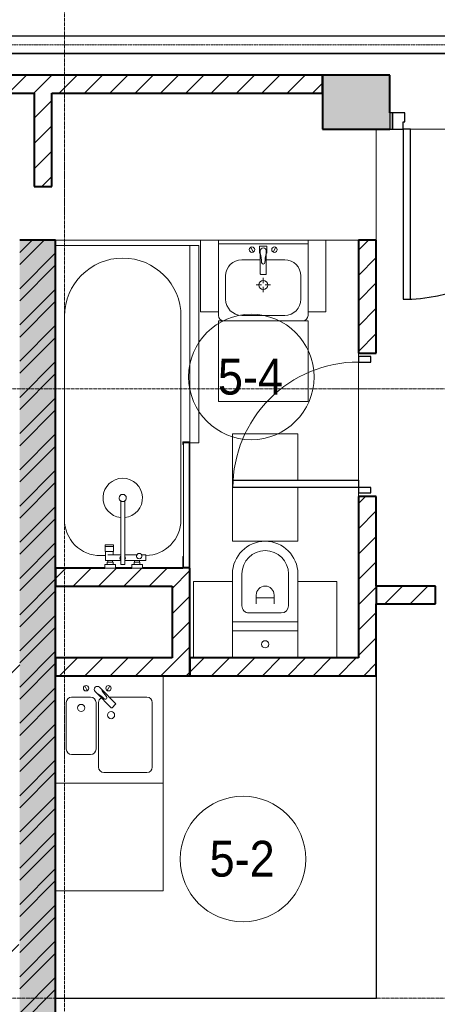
# Model space of a CAD drawing. Header units: millimetres. Extents: x 5617 to 143375, y 7718 to 186221.
# Tile 27 of 106: x 42156 to 44487, y 18766 to 24260. Entities that reach past the tile are written whole.
import ezdxf

# ---------------------------------------------------------------- set-up
doc = ezdxf.new("R2010")
doc.units = ezdxf.units.MM
for name, pattern in [('ADSK_Линия сетки', [25, 20, -2.5, 0, -2.5]), ('Линия сетки', [25, 20, -2.5, 0, -2.5]), ('Осевая', [14, 10, -2, 0, -2])]:
    doc.linetypes.add(name, pattern=pattern)
for name, color, linetype, lineweight in [('Двери', 7, 'Continuous', 18), ('Кабельные лотки', 7, 'Continuous', 18), ('Каркас_Импост', 7, 'Continuous', 30), ('Марки помещений', 7, 'Continuous', 20), ('Мебель', 7, 'Continuous', 18), ('Монтажный зазор', 7, 'Continuous', 30), ('Осевая линия', 7, 'Осевая', 18), ('Оси', 7, 'Continuous', 9), ('Панель', 7, 'Continuous', 30), ('Перекрытия', 7, 'Continuous', 18), ('Сантехнические приборы', 7, 'Continuous', 18), ('Стены', 7, 'Continuous', 18), ('Стены разрез', 7, 'Continuous', 40), ('Стены штриховка', 7, 'Continuous', 40)]:
    doc.layers.add(name, color=color, linetype=linetype, lineweight=lineweight)
doc.styles.add('Arial_3', font='arial.ttf', dxfattribs={"width": 0.9, "height": 200})
pattern_1 = [(45, (0, 0), (-70.71068, 70.71068), [])]

# ---------------------------------------------------------------- blocks, each defined once
blk = doc.blocks.new('MR_Ванна - Санузел с ванной_1800x750-V58-МКСС_К4_L08_28_500_')
at = {"layer": 'Сантехнические приборы', "color": 253, "true_color": 0xaaaaaa}
for p, q in [((-900, 0), (-900, 750)), ((210, 750.1), (195, 750.1)), ((195, 750.1), (195, 710)), ((200, 715), (200, 745.1)), ((200, 745.1), (210, 745.1)), ((200, 745.1), (200, 715)), ((895, 745.1), (200, 745.1)), ((210, 715), (200, 715)), ((200, 715), (895, 715)), ((210, 745.1), (210, 750.1)), ((210, 750), (885, 750)), ((210, 710), (210, 715)), ((895, 715), (835, 715)), ((835, 715), (835, 710)), ((900, 750), (885, 750)), ((885, 750), (885, 745.1)), ((885, 745.1), (895, 745.1)), ((895, 745.1), (895, 715)), ((895, 715), (895, 745.1)), ((900, 710), (900, 750)), ((630, 700), (-505, 700)), ((195, 710), (210, 710)), ((835, 710), (900, 710)), ((826.3, 504.1), (858, 504.1)), ((826.3, 480.7), (826.3, 504.1)), ((858, 504.1), (858, 386.3)), ((826.3, 386.3), (826.3, 453.7)), ((858, 468.3), (866, 468.3)), ((858, 441.4), (858, 468.3)), ((866, 441.4), (858, 441.4)), ((866, 471), (880, 471)), ((866, 439), (866, 471)), ((866, 468.3), (866, 441.4)), ((880, 484.8), (900, 484.8)), ((880, 425), (880, 484.8)), ((880, 471), (880, 439)), ((900, 484.8), (900, 425)), ((524.9, 386.3), (880, 386.3)), ((880, 439), (866, 439)), ((900, 425), (880, 425)), ((880, 386.3), (880, 363.7)), ((880, 363.7), (524.9, 363.7)), ((826.3, 291.7), (826.3, 363.7)), ((858, 363.7), (858, 291.7)), ((880, 275.2), (880, 335)), ((880, 335), (900, 335)), ((900, 335), (900, 275.2)), ((770.9, 276.9), (770.9, 323.9)), ((770.9, 323.9), (780, 323.9)), ((780, 276.9), (770.9, 276.9)), ((780, 276.9), (780, 323.9)), ((780, 323.9), (807.5, 323.9)), ((780, 323.9), (780, 276.9)), ((807.5, 276.9), (780, 276.9)), ((807.5, 323.9), (807.5, 276.9)), ((807.5, 278.8), (807.5, 321.6)), ((807.5, 321.6), (826.3, 321.6)), ((858, 278.8), (807.5, 278.8)), ((830, 250), (830, 278.8)), ((858, 291.7), (858, 318.6)), ((858, 318.6), (866, 318.6)), ((858, 291.7), (858, 278.8)), ((866, 291.7), (858, 291.7)), ((866, 289), (866, 321)), ((866, 321), (880, 321)), ((866, 318.6), (866, 291.7)), ((880, 289), (866, 289)), ((880, 321), (880, 289)), ((900, 275.2), (880, 275.2)), ((-505, 50), (630, 50))]:
    blk.add_line(p, q, dxfattribs=at)
for centre, radius, start, end in [((-505, 375), 325, 90, 270), ((630, 500), 200, 1.1857, 90), ((508.5, 375), 110, 5.916, 354.084), ((832.8, 467.2), 15, 90, 270), ((832.8, 467.2), 15, 244.0483, 115.9517), ((832.8, 467.2), 15, 270, 90), ((508.5, 375), 20, 90, 270), ((508.5, 375), 20, 270, 90), ((508.5, 375), 20, 325.4667, 34.5333), ((843.9, 375), 15.5, 47.0093, 132.9907), ((843.9, 375), 15.5, 227.0093, 312.9907), ((630, 250), 200, 270, 360)]:
    blk.add_arc(centre, radius, start, end, dxfattribs=at)
blk = doc.blocks.new('MR_Зона обслуживания - MR_Зона обслуживания-V51-МКСС_К4_L08_28_500_')
at = {"layer": 'Мебель', "lineweight": 9}
for p, q in [((550, 50), (-550, 50)), ((-550, 50), (-550, 0)), ((-550, 0), (545.1, 0)), ((550, 0.1), (550, 50))]:
    blk.add_line(p, q, dxfattribs=at)
blk = doc.blocks.new('MR_Унитаз напольный - Санузел с ванной-2515844-МКСС_К4_L08_28_500_')
at = {"layer": 'Сантехнические приборы', "color": 253, "true_color": 0xaaaaaa}
for p, q in [((-182.5, 200), (-182.5, 50)), ((182.5, 50), (182.5, 200)), ((-182.5, 50), (182.5, 50)), ((182.5, 50), (-182.5, 50)), ((-182.5, 50), (-182.5, 0)), ((-182.5, 0), (182.5, 0)), ((182.5, 0), (182.5, 50)), ((182.5, 0), (-182.5, 0)), ((-182.5, 0), (-182.5, -267.5)), ((-90, -50), (90, -50)), ((182.5, -267.5), (182.5, 0)), ((-130, -267.5), (-130, -90)), ((-50, -150), (-50, -100)), ((50, -100), (50, -150)), ((130, -90), (130, -267.5)), ((-50, -135), (50, -135))]:
    blk.add_line(p, q, dxfattribs=at)
for centre, radius, start, end in [((0, 125), 20, 0, 180), ((0, 125), 20, 180, 0), ((-90, -90), 40, 90, 180), ((90, -90), 40, 360, 90), ((0, -150), 50, 180, 0), ((0, -267.5), 182.5, 180, 360), ((0, -267.5), 130, 180, 0)]:
    blk.add_arc(centre, radius, start, end, dxfattribs=at)
blk = doc.blocks.new('MR_Зона обслуживания - MR_Зона обслуживания-V59-МКСС_К4_L08_28_500_')
at = {"layer": 'Мебель', "lineweight": 9}
for p, q in [((182.5, 0), (-182.5, 0)), ((-182.5, 0), (-182.5, -300)), ((182.5, -600), (182.5, 0)), ((-182.5, -340), (-182.5, -600)), ((-182.5, -600), (182.5, -600))]:
    blk.add_line(p, q, dxfattribs=at)
blk = doc.blocks.new('MR_Зона обслуживания - MR_Зона обслуживания-2638729-МКСС_К4_L08_28_500_')
at = {"layer": 'Мебель', "lineweight": 9}
for p, q in [((108.75, -425), (108.75, 0)), ((-108.75, -425), (108.75, -425))]:
    blk.add_line(p, q, dxfattribs=at)
blk = doc.blocks.new('MR_Зона обслуживания - MR_Зона обслуживания-V60-МКСС_К4_L08_28_500_')
at = {"layer": 'Мебель', "lineweight": 9}
for p, q in [((-108.75, 0), (-108.75, -425)), ((-108.75, -425), (108.75, -425))]:
    blk.add_line(p, q, dxfattribs=at)
blk = doc.blocks.new('MR_Тумба-Умывальник с зеркалом - Тумба-умывальник_500-V12-МКСС_К4_L08_28_500_')
at = {"layer": 'Сантехнические приборы', "color": 253, "true_color": 0xaaaaaa}
for p, q in [((250, 0), (-250, 0)), ((-250, -20), (250, -20)), ((-69.7, -39.8), (-55.6, -66.3)), ((20, -33.1), (-20, -33.1)), ((-20, -33.1), (-20, -73.1)), ((20, -73.1), (20, -33.1)), ((69.7, -39.8), (55.6, -66.3)), ((-20, -73.1), (-17, -73.1)), ((-17, -60), (-17, -73.1)), ((-17, -73.1), (-17, -187.9)), ((17, -73.1), (17, -60)), ((17, -187.9), (17, -73.1)), ((17, -73.1), (20, -73.1)), ((-17, -110), (-120, -110)), ((120, -110), (17, -110)), ((-210, -200), (-210, -330)), ((-14, -190.9), (14, -190.9)), ((0, -210), (0, -240)), ((210, -330), (210, -200)), ((-10, -250), (-40, -250)), ((0, -290), (0, -260)), ((40, -250), (10, -250)), ((-250, -400), (-250, -420)), ((-120, -420), (120, -420)), ((250, -420), (250, -400))]:
    blk.add_line(p, q, dxfattribs=at)
for centre, radius, start, end in [((-62.7, -53.1), 15, 360, 180), ((-62.7, -53.1), 15, 180, 360), ((0, -60), 17, 360, 180), ((62.7, -53.1), 15, 360, 180), ((62.7, -53.1), 15, 180, 360), ((-217.6, -129.9), 208.5, 1.5946, 15.8177), ((217.6, -129.9), 208.5, 164.1823, 178.4054), ((-120, -200), 90, 90, 180), ((0, -124.1), 9.19, 180, 360), ((120, -200), 90, 360, 90), ((-14, -187.9), 3, 180, 270), ((-14, -187.9), 3, 195, 255), ((14, -187.9), 3, 270, 0), ((14, -187.9), 3, 285, 345), ((0, -250), 25, 0, 180), ((0, -250), 25, 180, 0), ((-120, -330), 90, 180, 270), ((120, -330), 90, 270, 360), ((-220, -420), 30, 180, 270), ((220, -420), 30, 270, 360)]:
    blk.add_arc(centre, radius, start, end, dxfattribs=at)
blk = doc.blocks.new('MR_Зона обслуживания - MR_Зона обслуживания-2638755-МКСС_К4_L08_28_500_')
at = {"layer": 'Мебель', "lineweight": 9}
for p, q in [((250, 0), (-250, 0)), ((-250, 0), (-250, -450)), ((250, -450), (250, 0)), ((-250, -450), (250, -450))]:
    blk.add_line(p, q, dxfattribs=at)
blk = doc.blocks.new('MR_Зона обслуживания - MR_Зона обслуживания-V13-МКСС_К4_L08_28_500_')
at = {"layer": 'Мебель', "lineweight": 9}
for p, q in [((50, 0), (-50, 0)), ((-50, 0), (-50, -400)), ((50, -400), (50, 0)), ((-50, -400), (50, -400))]:
    blk.add_line(p, q, dxfattribs=at)
blk = doc.blocks.new('MR_Мойка - Кухонная мойка-V18-МКСС_К4_L08_28_500_')
at = {"layer": 'Сантехнические приборы', "color": 253, "true_color": 0xaaaaaa}
for p, q in [((300, -550), (300, 50)), ((-136.7, -6.7), (-122.6, -33.3)), ((-79, -39), (-69.8, -48.2)), ((-69.8, -48.2), (11.4, -129.4)), ((-45.7, -24.2), (-55, -14.9)), ((35.5, -105.4), (-45.7, -24.2)), ((2.7, -6.7), (-11.4, -33.3)), ((-240, -100), (-240, -360)), ((-104, -70), (-210, -70)), ((-74, -360), (-74, -100)), ((-60, -100), (-60, -460)), ((210, -70), (0.1, -70)), ((15.7, -129.4), (35.5, -109.6)), ((240, -460), (240, -100)), ((-210, -390), (-104, -390)), ((-30, -490), (210, -490)), ((-300, -550), (300, -550))]:
    blk.add_line(p, q, dxfattribs=at)
for centre, radius, start, end in [((-129.7, -20), 15, 360, 180), ((-129.7, -20), 15, 180, 360), ((-67, -26.9), 17, 45, 225), ((-171.5, -230.2), 208.5, 46.5946, 60.8177), ((136.3, 77.5), 208.5, 209.1823, 223.4054), ((-4.3, -20), 15, 360, 180), ((-4.3, -20), 15, 180, 360), ((-210, -100), 30, 90, 180), ((-104, -100), 30, 360, 90), ((-30, -100), 30, 118.5511, 180), ((-21.7, -72.3), 9.19, 225, 45), ((33.3, -107.5), 3, 315, 45), ((33.3, -107.5), 3, 315, 45), ((210, -100), 30, 360, 90), ((-157, -130), 20, 360, 180), ((-157, -130), 20, 180, 360), ((10, -170), 20, 360, 180), ((13.5, -127.3), 3, 225, 315), ((13.5, -127.3), 3, 225, 315), ((10, -170), 20, 180, 360), ((-210, -360), 30, 180, 270), ((-104, -360), 30, 270, 360), ((-30, -460), 30, 180, 270), ((210, -460), 30, 270, 360)]:
    blk.add_arc(centre, radius, start, end, dxfattribs=at)
blk = doc.blocks.new('MR_Зона обслуживания - MR_Зона обслуживания-V61-МКСС_К4_L08_28_500_')
at = {"layer": 'Мебель', "lineweight": 9}
for p, q in [((300, 0), (-300, 0)), ((300, -600), (300, 0)), ((-300, -600), (300, -600))]:
    blk.add_line(p, q, dxfattribs=at)
blk = doc.blocks.new('A_DOR_Door - Вн_3_Одинарная_800x2100-2907015-МКСС_К4_L08_28_500_')
at = {"layer": 'Двери', "color": 253, "lineweight": 30, "true_color": 0xaaaaaa}
for p, q in [((-350, 50), (-350, 750)), ((-350, 750), (-310, 750)), ((-350, 50), (-350, 750)), ((-310, 750), (-310, 50)), ((-380, 50), (-380, -20)), ((-350, 50), (-380, 50)), ((-310, 50), (-350, 50)), ((-350, -20), (-350, 50)), ((380, 50), (350, 50)), ((350, 50), (350, -20)), ((380, -20), (380, 50)), ((-380, -20), (-350, -20)), ((350, -20), (380, -20))]:
    blk.add_line(p, q, dxfattribs=at)
at = {"layer": 'Двери', "color": 254, "lineweight": 9, "true_color": 0xd4d4d4}
blk.add_arc((-350, 50), 700, 360, 90, dxfattribs=at)
blk = doc.blocks.new('101_Дверь_Однопольная - _НЧ_Мет_900х2100_Квартира_Л-3835145-МКСС_К4_L08_28_500_')
at = {"layer": 'Каркас_Импост', "color": 253, "true_color": 0xaaaaaa}
for p, q in [((-475, 150), (-535, 150)), ((-535, 150), (-535, 60)), ((-475, 110), (-475, 150)), ((-465, 110), (-475, 110)), ((-465, 60), (-465, 110)), ((475, 110), (465, 110)), ((465, 110), (465, 60)), ((535, 150), (475, 150)), ((475, 150), (475, 110)), ((535, 60), (535, 150)), ((-535, 60), (-465, 60)), ((465, 60), (535, 60))]:
    blk.add_line(p, q, dxfattribs=at)
at = {"layer": 'Монтажный зазор', "color": 253, "true_color": 0xaaaaaa}
for p, q in [((-535, 150), (-550, 150)), ((-550, 150), (-550, 60)), ((-535, 60), (-535, 150)), ((550, 150), (535, 150)), ((535, 150), (535, 60)), ((550, 60), (550, 150)), ((-550, 60), (-535, 60)), ((535, 60), (550, 60))]:
    blk.add_line(p, q, dxfattribs=at)
at = {"layer": 'Панель', "color": 253, "true_color": 0xaaaaaa}
for p, q in [((475, 1100), (435, 1100)), ((435, 1100), (435, 150)), ((475, 150), (475, 1100)), ((435, 150), (475, 150))]:
    blk.add_line(p, q, dxfattribs=at)
blk.add_arc((475, 150), 950, 90, 180, dxfattribs=at)
blk = doc.blocks.new('135_SLK_K4_AR_rvt-1-МКСС_К4_L08_28_500_')
at = {"layer": 'Стены разрез', "lineweight": 9, "true_color": 0xaaaaaa}
h = blk.add_hatch(dxfattribs=at)
h.set_pattern_fill('FP_3', color=253, style=0, pattern_type=2)
h.set_pattern_definition(pattern_1)
h.paths.add_polyline_path([(102190, 23850), (102190, 23950), (97700, 23950), (97700, 23850), (101569.7, 23850)])
at = {"layer": 'Стены разрез', "lineweight": 18, "true_color": 0xcbcbcb}
h = blk.add_hatch(color=9, dxfattribs=at)
h.paths.add_polyline_path([(102361.7, 23650), (102565, 23650), (102565, 23950), (102190, 23950), (102190, 23650)])
h.paths.add_polyline_path([(103945.7, 23650), (105150, 23650), (105150, 23950), (103665, 23950), (103665, 23650)])
h.paths.add_polyline_path([(106321.7, 23650), (106550, 23650), (106550, 23950), (106250, 23950), (106250, 23650)])
at = {"layer": 'Стены разрез', "lineweight": 9, "true_color": 0xaaaaaa}
h = blk.add_hatch(dxfattribs=at)
h.set_pattern_fill('FP_3', color=253, style=0, pattern_type=2)
h.set_pattern_definition(pattern_1)
h.paths.add_polyline_path([(100680, 23330), (100680, 23850), (100580, 23850), (100580, 23330)])
h = blk.add_hatch(dxfattribs=at)
h.set_pattern_fill('FP_1', color=253, style=0, pattern_type=2)
h.set_pattern_definition([(50, (0, 0), (218.62117, -19.1268), [22.86, -251.46]), (355, (0, 0), (-42.29187, 229.2684), [18.288, -201.168]), (100.451, (18.22, -1.6), (176.33107, 210.13963), [19.428, -213.708]), (46.184, (0, 60.96), (325.29495, -50.45164), [34.29, -377.19]), (96.636, (27.1, 56.76), (284.883, 296.9127), [29.142, -320.562]), (351.184, (0, 60.96), (284.8858, 296.9107), [27.432, -301.752]), (21, (30.48, 45.72), (181.93753, -122.71832), [22.86, -251.46]), (326, (30.48, 45.72), (74.16223, 221.0262), [18.288, -201.168]), (71.451, (45.64, 35.5), (256.10035, 98.30526), [19.428, -213.708]), (37.5, (0, 0), (3.70639, 101.465895), [3.353, -195.377, 3.353, -200.863, -201.93]), (37.5, (0, 0), (3.70639, 101.465895), [-402.946, 3.353, -198.577]), (7.5, (0, 0), (80.18358, 120.21653), [3.353, -113.081, 3.353, -190.805, -76.962]), (7.5, (0, 0), (80.18358, 120.21653), [-310.591, 3.353, -73.609]), (327.5, (-67.97, 0), (162.708646, -6.87497), [3.353, -72.847, 3.353, -234.391, -315.468]), (327.5, (-67.97, 0), (162.708646, -6.87497), [-313.944, 3.353, -312.115]), (317.5, (-98.45, 0), (177.75468, 30.51183), [3.353, -95.707, 3.353, -154.534, -224.028]), (317.5, (-98.45, 0), (177.75468, 30.51183), [-256.946, 3.353, -220.675])])
h.paths.add_polyline_path([(100500, 16100), (100700, 16100), (100700, 23030), (100500, 23030), (100500, 16378.1)])
h = blk.add_hatch(dxfattribs=at)
h.set_pattern_fill('FP_2', color=253, style=0, pattern_type=2)
h.set_pattern_definition([(45, (0, 0), (-101.02788, 101.02788), []), (45, (67.35, 0), (-101.02788, 101.02788), [])])
h.paths.add_polyline_path([(100500, 16100), (100700, 16100), (100700, 23030), (100500, 23030), (100500, 16378.1)])
h = blk.add_hatch(dxfattribs=at)
h.set_pattern_fill('FP_3', color=253, style=0, pattern_type=2)
h.set_pattern_definition(pattern_1)
h.paths.add_polyline_path([(102490, 20700), (102490, 21600), (102390, 21600), (102390, 20700)])
h.paths.add_polyline_path([(102490, 22400), (102490, 23030), (102390, 23030), (102390, 22400)])
h = blk.add_hatch(dxfattribs=at)
h.set_pattern_fill('FP_3', color=253, style=0, pattern_type=2)
h.set_pattern_definition(pattern_1)
h.paths.add_polyline_path([(101350, 21100), (101350, 21200), (100700, 21200), (100700, 21100), (100777.7, 21100)])
h = blk.add_hatch(dxfattribs=at)
h.set_pattern_fill('FP_3', color=253, style=0, pattern_type=2)
h.set_pattern_definition(pattern_1)
h.paths.add_polyline_path([(101450, 20700), (101450, 21200), (101350, 21200), (101350, 20700)])
h = blk.add_hatch(dxfattribs=at)
h.set_pattern_fill('FP_3', color=253, style=0, pattern_type=2)
h.set_pattern_definition(pattern_1)
h.paths.add_polyline_path([(104350, 21000), (104350, 21100), (103720, 21100), (103720, 21000)])
h.paths.add_polyline_path([(102820, 21000), (102820, 21100), (102490, 21100), (102490, 21000)])
h = blk.add_hatch(dxfattribs=at)
h.set_pattern_fill('FP_3', color=253, style=0, pattern_type=2)
h.set_pattern_definition(pattern_1)
h.paths.add_polyline_path([(100500, 20600), (100500, 20700), (100060, 20700), (100060, 20600)])
h.paths.add_polyline_path([(99260, 20600), (99260, 20700), (98200, 20700), (98200, 20600), (99193.7, 20600)])
h = blk.add_hatch(dxfattribs=at)
h.set_pattern_fill('FP_3', color=253, style=0, pattern_type=2)
h.set_pattern_definition(pattern_1)
h.paths.add_polyline_path([(100700, 20600), (101450, 20600), (101450, 20700), (100700, 20700)])
h = blk.add_hatch(dxfattribs=at)
h.set_pattern_fill('FP_3', color=253, style=0, pattern_type=2)
h.set_pattern_definition(pattern_1)
h.paths.add_polyline_path([(102361.7, 20600), (102490, 20600), (102490, 20700), (101450, 20700), (101450, 20600), (101965.7, 20600)])
h = blk.add_hatch(dxfattribs=at)
h.set_pattern_fill('FP_3', color=253, style=0, pattern_type=2)
h.set_pattern_definition(pattern_1)
h.paths.add_polyline_path([(100500, 19000), (100500, 19100), (97400.4, 19100), (97400.4, 19000), (99193.7, 19000)])
at = {"layer": 'Перекрытия', "color": 253, "true_color": 0xaaaaaa}
for p, q in [((102490, 23650), (102490, 23030)), ((103590, 23650), (102680, 23650)), ((102680, 23650), (103590, 23650)), ((101509, 23030), (100700, 23030)), ((102109, 23030), (101609, 23030)), ((102390, 23030), (102209, 23030)), ((102390, 22400), (102390, 22380)), ((102390, 22380), (102390, 22400)), ((102390, 22350), (102390, 21690)), ((102390, 21690), (102390, 22350)), ((102390, 21620), (102390, 21600)), ((102390, 21600), (102390, 21620))]:
    blk.add_line(p, q, dxfattribs=at)
at = {"layer": 'Стены', "color": 253, "true_color": 0xaaaaaa}
for p, q in [((102490.8, 21000), (102490.8, 18799.6)), ((102490, 18800.4), (102490, 20600)), ((100700, 18800.4), (102490, 18800.4)), ((102490, 18799.6), (100700, 18799.6)), ((102490, 18799.6), (102490.8, 18799.6))]:
    blk.add_line(p, q, dxfattribs=at)
at = {"layer": 'Стены разрез', "color": 253, "true_color": 0xaaaaaa}
for p, q in [((102190, 23950), (97700, 23950)), ((102565, 23950), (102190, 23950)), ((102190, 23950), (102190, 23650)), ((102190, 23850), (102190, 23950)), ((102565, 23740), (102565, 23950)), ((99010, 23850), (100580, 23850)), ((100580, 23850), (100580, 23330)), ((100680, 23850), (102190, 23850)), ((100680, 23330), (100680, 23850)), ((102190, 23650), (102565, 23650)), ((100580, 23330), (100680, 23330)), ((100700, 23030), (100500, 23030)), ((100700, 16100), (100700, 23030)), ((102390, 23030), (102390, 22400)), ((102490, 23030), (102390, 23030)), ((102490, 22400), (102490, 23030)), ((102390, 22400), (102490, 22400)), ((102390, 21600), (102390, 20700)), ((102490, 21600), (102390, 21600)), ((102490, 21100), (102490, 21600)), ((100975.2, 21200), (100700, 21200)), ((100700, 21200), (100700, 21100)), ((101125, 21200), (101035, 21200)), ((101350, 21200), (101184.8, 21200)), ((101410, 21200), (101350, 21200)), ((101450, 20700), (101450, 21200)), ((100700, 21100), (101350, 21100)), ((101350, 21100), (101350, 20700)), ((102820, 21100), (102490, 21100)), ((102820, 21000), (102820, 21100)), ((102490, 20700), (102490, 21000)), ((102490, 21000), (102820, 21000)), ((101350, 20700), (100700, 20700)), ((100700, 20700), (100700, 20600)), ((102390, 20700), (101450, 20700)), ((101450, 20700), (101450, 20600)), ((101450, 20600), (101450, 20700)), ((102490, 20600), (102490, 20700)), ((100700, 20600), (101450, 20600)), ((101450, 20600), (102490, 20600))]:
    blk.add_line(p, q, dxfattribs=at)
at = {"layer": 'Стены штриховка', "color": 253, "true_color": 0xaaaaaa}
blk.add_line((102490, 21100), (102490, 21000), dxfattribs=at)
at = {"layer": 'Двери', "color": 253, "lineweight": 18, "true_color": 0xaaaaaa}
for name, p, rotation in [('101_Дверь_Однопольная - _НЧ_Мет_900х2100_Квартира_Л-3835145-МКСС_К4_L08_28_500_', (103115, 23800), 180), ('A_DOR_Door - Вн_3_Одинарная_800x2100-2907015-МКСС_К4_L08_28_500_', (102440, 22000), 89.99999999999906)]:
    blk.add_blockref(name, p, dxfattribs=dict(at, rotation=rotation))
at = {"layer": 'Мебель', "color": 253, "lineweight": 18, "true_color": 0xaaaaaa}
for name, p in [('MR_Зона обслуживания - MR_Зона обслуживания-V13-МКСС_К4_L08_28_500_', (101559, 23030)), ('MR_Зона обслуживания - MR_Зона обслуживания-V13-МКСС_К4_L08_28_500_', (102159, 23030)), ('MR_Зона обслуживания - MR_Зона обслуживания-2638755-МКСС_К4_L08_28_500_', (101859, 22580)), ('MR_Зона обслуживания - MR_Зона обслуживания-V61-МКСС_К4_L08_28_500_', (101000, 20000))]:
    blk.add_blockref(name, p, dxfattribs=at)
for name, p, rotation in [('MR_Зона обслуживания - MR_Зона обслуживания-V51-МКСС_К4_L08_28_500_', (101450, 22450), 269.9999999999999), ('MR_Зона обслуживания - MR_Зона обслуживания-V59-МКСС_К4_L08_28_500_', (101870, 21350), 180), ('MR_Зона обслуживания - MR_Зона обслуживания-2638729-МКСС_К4_L08_28_500_', (101578.8, 20700), 180), ('MR_Зона обслуживания - MR_Зона обслуживания-V60-МКСС_К4_L08_28_500_', (102161.3, 20700), 180)]:
    blk.add_blockref(name, p, dxfattribs=dict(at, rotation=rotation))
at = {"layer": 'Сантехнические приборы', "color": 253, "lineweight": 18, "true_color": 0xaaaaaa}
for name, p in [('MR_Тумба-Умывальник с зеркалом - Тумба-умывальник_500-V12-МКСС_К4_L08_28_500_', (101859, 23030)), ('MR_Мойка - Кухонная мойка-V18-МКСС_К4_L08_28_500_', (101000, 20550))]:
    blk.add_blockref(name, p, dxfattribs=at)
for name, p, rotation in [('MR_Ванна - Санузел с ванной_1800x750-V58-МКСС_К4_L08_28_500_', (100700, 22100), 269.9999999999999), ('MR_Унитаз напольный - Санузел с ванной-2515844-МКСС_К4_L08_28_500_', (101870, 20900), 180)]:
    blk.add_blockref(name, p, dxfattribs=dict(at, rotation=rotation))
blk = doc.blocks.new('050_Марка_Помещение - Номер-620969-МКСС_К4_L08_28_500_')
at = {"layer": 'Марки помещений'}
blk.add_circle((0, 0), 3.5, dxfattribs=at)

msp = doc.modelspace()

# ---------------------------------------------------------------- linework, layer by layer
at = {"layer": 'Кабельные лотки', "color": 96, "true_color": 0x008000}
for p, q in [((47055.2, 24170), (38306.2, 24170)), ((47055.2, 24167.5), (38306.2, 24167.5)), ((47055.2, 24072.5), (38306.2, 24072.5)), ((47055.2, 24070), (38306.2, 24070))]:
    msp.add_line(p, q, dxfattribs=at)
at = {"layer": 'Осевая линия'}
msp.add_line((47055.2, 24120), (38306.2, 24120), dxfattribs=at)
at = {"layer": 'Оси', "linetype": 'Линия сетки'}
msp.add_line((42406.2, 12025.7), (42406.2, 33150), dxfattribs=at)
at = {"layer": 'Оси', "linetype": 'ADSK_Линия сетки'}
for p, q in [((78406.2, 22200), (26144.7, 22200)), ((78406.2, 18800), (26144.7, 18800))]:
    msp.add_line(p, q, dxfattribs=at)

# ---------------------------------------------------------------- block references
at = {"lineweight": 5}
msp.add_blockref('135_SLK_K4_AR_rvt-1-МКСС_К4_L08_28_500_', (-58343.8, 0), dxfattribs=at)
at = {"layer": 'Марки помещений', "xscale": 99.99999999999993, "yscale": 99.99999999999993, "zscale": 99.99999999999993}
for p in [(43448.7, 22266.7), (43402.4, 19576.9)]:
    msp.add_blockref('050_Марка_Помещение - Номер-620969-МКСС_К4_L08_28_500_', p, dxfattribs=at)

# ---------------------------------------------------------------- texts
at = {"layer": 'Марки помещений', "lineweight": 9, "char_height": 200, "width": 447.342, "attachment_point": 1, "style": 'Arial_3'}
for s, insert in [('5-4', (43262.2, 22368.5)), ('5-2', (43215.8, 19678.6))]:
    msp.add_mtext(s, dxfattribs=dict(at, insert=insert))

doc.saveas('drawing.dxf')
